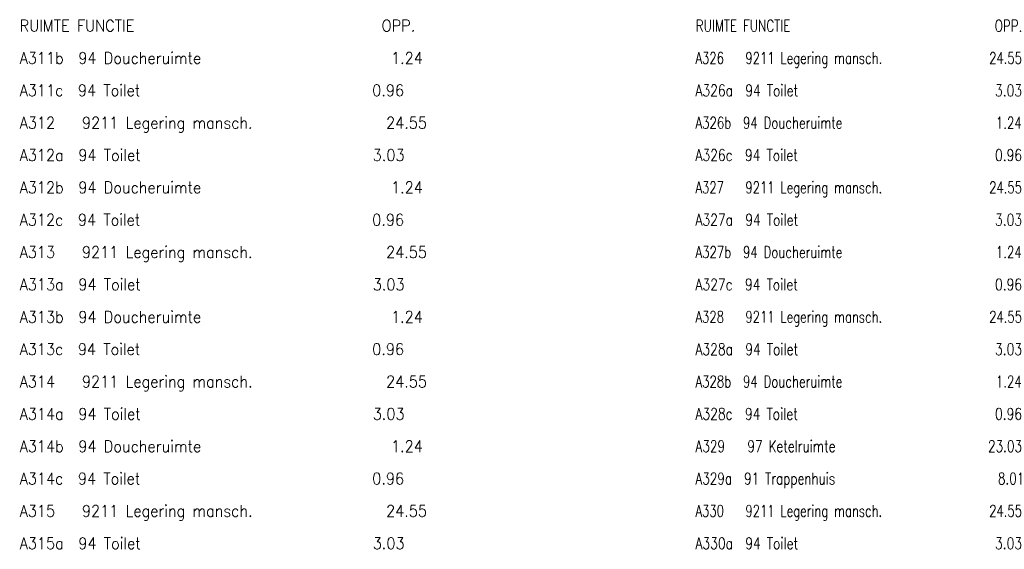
# Model space of a CAD drawing. Header units: metres. Extents: x 150886 to 151012, y 450412 to 450501.
# Tile 3 of 25: x 150917 to 150949, y 450457 to 450474. Entities that reach past the tile are written whole.
import ezdxf

# ---------------------------------------------------------------- set-up
doc = ezdxf.new("R2010")
doc.units = ezdxf.units.M
doc.header["$MEASUREMENT"] = 0
doc.layers.add('LEGENDA', color=7, linetype='Continuous', lineweight=0)
doc.styles.add('Style-STANDARD', font='STANDARD.shx')

# ---------------------------------------------------------------- blocks, each defined once
blk = doc.blocks.new('DDELEG')
at = {"layer": 'LEGENDA', "color": 7, "linetype": 'Continuous', "lineweight": 0, "style": 'Style-STANDARD'}
for s, p in [('RUIMTE FUNCTIE                              OPP.', (31.32, 0)), ('RUIMTE FUNCTIE                              OPP.', (62.64, -0.002)), ('A311b  94 Doucheruimte                      1.24', (31.32, -1.5)), ('A326   9211 Legering mansch.               24.55', (62.641, -1.5)), ('A311c  94 Toilet                            0.96', (31.321, -2.999)), ('A326a  94 Toilet                            3.03', (62.641, -3.002)), ('A312   9211 Legering mansch.               24.55', (31.321, -4.5)), ('A326b  94 Doucheruimte                      1.24', (62.641, -4.5)), ('A312a  94 Toilet                            3.03', (31.32, -5.999)), ('A326c  94 Toilet                            0.96', (62.641, -6.002)), ('A312b  94 Doucheruimte                      1.24', (31.32, -7.5)), ('A327   9211 Legering mansch.               24.55', (62.64, -7.5)), ('A312c  94 Toilet                            0.96', (31.321, -8.999)), ('A327a  94 Toilet                            3.03', (62.641, -9)), ('A313   9211 Legering mansch.               24.55', (31.32, -10.5)), ('A327b  94 Doucheruimte                      1.24', (62.641, -10.5)), ('A313a  94 Toilet                            3.03', (31.321, -11.999)), ('A327c  94 Toilet                            0.96', (62.641, -12)), ('A313b  94 Doucheruimte                      1.24', (31.32, -13.5)), ('A328   9211 Legering mansch.               24.55', (62.64, -13.5)), ('A313c  94 Toilet                            0.96', (31.32, -14.999)), ('A328a  94 Toilet                            3.03', (62.64, -15.002)), ('A314   9211 Legering mansch.               24.55', (31.32, -16.5)), ('A328b  94 Doucheruimte                      1.24', (62.641, -16.5)), ('A314a  94 Toilet                            3.03', (31.321, -18)), ('A328c  94 Toilet                            0.96', (62.64, -18.002)), ('A314b  94 Doucheruimte                      1.24', (31.32, -19.502)), ('A329   97 Ketelruimte                      23.03', (62.641, -19.5)), ('A314c  94 Toilet                            0.96', (31.321, -21)), ('A329a  91 Trappenhuis                       8.01', (62.641, -21)), ('A315   9211 Legering mansch.               24.55', (31.32, -22.5)), ('A330   9211 Legering mansch.               24.55', (62.64, -22.5)), ('A315a  94 Toilet                            3.03', (31.321, -24)), ('A330a  94 Toilet                            3.03', (62.64, -24))]:
    blk.add_text(s, height=0.53999, rotation=359.9996, dxfattribs=at).set_placement(p)

msp = doc.modelspace()

# ---------------------------------------------------------------- block references
at = {"layer": 'LEGENDA', "color": 7, "linetype": 'Continuous', "lineweight": 0, "xscale": 0.7000018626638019, "yscale": 0.7000018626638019, "zscale": 0.7000018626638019, "rotation": 0.0003811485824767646}
msp.add_blockref('DDELEG', (150894.687, 450473.615), dxfattribs=at)

doc.saveas('drawing.dxf')
